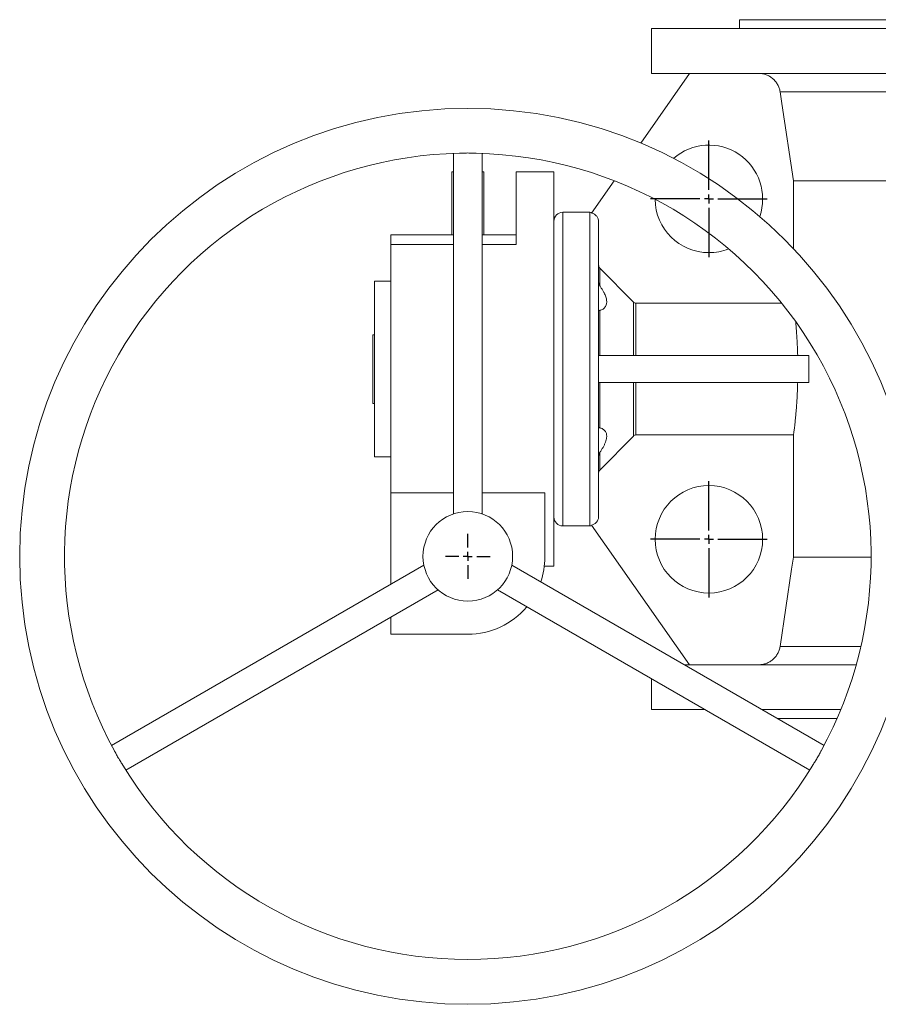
# Model space of a CAD drawing. Header units: millimetres. Extents: x -539 to 1356, y -378 to 1097.
# Tile 1 of 5: x -539 to -60, y -378 to 171. Entities that reach past the tile are written whole.
import ezdxf

# ---------------------------------------------------------------- set-up
doc = ezdxf.new("R2010")
doc.units = ezdxf.units.MM
doc.layers.add('FORMAT', color=7, linetype='Continuous')

# ---------------------------------------------------------------- blocks, each defined once
blk = doc.blocks.new('SW_CENTERMARKSYMBOL_2')
at = {"layer": 'FORMAT', "color": 0}
for p, q in [((0, 5), (0, 12.5)), ((-5, 0), (-12.5, 0)), ((0, 0), (-2.5, 0)), ((0, 0), (0, 2.5)), ((0, 0), (0, -2.5)), ((0, 0), (2.5, 0)), ((5, 0), (12.5, 0)), ((0, -5), (0, -12.5))]:
    blk.add_line(p, q, dxfattribs=at)
blk = doc.blocks.new('SW_CENTERMARKSYMBOL_6')
at = {"layer": 'FORMAT', "color": 0}
for p, q in [((0, 5), (0, 32.5)), ((-5, 0), (-32.5, 0)), ((0, 0), (-2.5, 0)), ((0, 0), (0, 2.5)), ((0, 0), (0, -2.5)), ((0, 0), (2.5, 0)), ((5, 0), (32.5, 0)), ((0, -5), (0, -32.5))]:
    blk.add_line(p, q, dxfattribs=at)
blk = doc.blocks.new('SW_CENTERMARKSYMBOL_7')
at = {"layer": 'FORMAT', "color": 0}
for p, q in [((0, 5), (0, 32.5)), ((-5, 0), (-32.5, 0)), ((0, 0), (-2.5, 0)), ((0, 0), (0, 2.5)), ((0, 0), (0, -2.5)), ((0, 0), (2.5, 0)), ((5, 0), (32.5, 0)), ((0, -5), (0, -32.5))]:
    blk.add_line(p, q, dxfattribs=at)

msp = doc.modelspace()

# ---------------------------------------------------------------- linework, layer by layer
at = {"color": 7, "linetype": 'Continuous', "lineweight": 15}
for p, q in [((-137.11, 171.25), (-137.11, 166.25)), ((-137.11, 171.25), (544.89, 171.25)), ((-186.11, 166.25), (-186.11, 141.25)), ((8.78, 166.25), (-186.11, 166.25)), ((-164.95, 141.25), (-192.16, 102.39)), ((8.78, 141.25), (-186.11, 141.25)), ((-296.61, 96.6), (-296.61, -104.56)), ((-280.61, -104.57), (-280.61, 96.6)), ((-297.61, 86.25), (-296.61, 86.25)), ((-297.61, 86.25), (-297.61, 51.25)), ((-280.61, 86.25), (-279.61, 86.25)), ((-279.61, 86.25), (-279.61, 51.25)), ((-240.61, 86.25), (-261.61, 86.25)), ((-261.61, 45.72), (-261.61, 86.25)), ((-240.61, -133.75), (-240.61, 86.25)), ((-206.87, 81.37), (-219.52, 63.3)), ((514.71, 81.25), (-106.94, 81.25)), ((-106.94, 43.48), (-106.94, 81.25)), ((-220.61, 63.75), (-235.61, 63.75)), ((-215.61, -105.91), (-215.61, 58.4)), ((-331.61, 51.25), (-296.61, 51.25)), ((-331.61, 45.72), (-331.61, 51.25)), ((-280.61, 51.25), (-261.61, 51.25)), ((-331.61, -92.75), (-331.61, 45.72)), ((-215.03, 32.66), (-196.2, 13.59)), ((-331.61, 25.25), (-340.61, 25.25)), ((-340.61, -72.75), (-340.61, 25.25)), ((-194.79, 12.99), (-113.47, 12.99)), ((-341.61, -4.64), (-340.61, -4.64)), ((-341.61, -42.87), (-341.61, -4.64)), ((-98.43, -16.25), (-215.61, -16.25)), ((-98.43, -16.25), (-98.43, -31.25)), ((-98.43, -31.25), (-215.61, -31.25)), ((-341.61, -42.87), (-340.61, -42.87)), ((-196.2, -61.09), (-215.03, -80.17)), ((-106.94, -60.5), (-194.79, -60.5)), ((-106.94, -128.75), (-106.94, -60.5)), ((-340.61, -72.75), (-331.61, -72.75)), ((-331.61, -92.75), (-296.61, -92.75)), ((-331.61, -143.84), (-331.61, -92.75)), ((-280.61, -92.75), (-245.61, -92.75)), ((-245.61, -128.75), (-245.61, -92.75)), ((-235.61, -111.25), (-220.61, -111.25)), ((-219.52, -110.81), (-164.95, -188.75)), ((-63.62, -128.75), (-106.94, -128.75)), ((-313.13, -133.17), (-487.35, -233.75)), ((-89.88, -233.75), (-264.1, -133.17)), ((-245.9, -133.75), (-240.61, -133.75)), ((-479.35, -247.61), (-305.13, -147.03)), ((-272.1, -147.02), (-97.88, -247.61)), ((-331.61, -171.75), (-331.61, -162.32)), ((-331.61, -171.75), (-288.61, -171.75)), ((-71.9, -188.75), (-167.83, -188.75)), ((-186.11, -196.67), (-186.11, -213.75)), ((-156.52, -213.75), (-186.11, -213.75)), ((-80.49, -213.75), (-124.52, -213.75)), ((-115.86, -218.75), (-82.62, -218.75))]:
    msp.add_line(p, q, dxfattribs=at)
at = {"color": 8, "linetype": 'Continuous', "lineweight": 0}
for p, q in [((522.18, 131.03), (-114.41, 131.03)), ((-235.61, -111.25), (-235.61, 63.75)), ((-220.61, -111.25), (-220.61, 63.75)), ((-296.61, 45.72), (-331.61, 45.72)), ((-261.61, 45.72), (-280.61, 45.72)), ((-215.03, 22.79), (-215.03, 32.66)), ((-196.2, -16.25), (-196.2, 13.59)), ((-194.79, -16.25), (-194.79, 12.99)), ((-215.03, -16.25), (-215.03, 9)), ((-215.03, -56.51), (-215.03, -31.25)), ((-196.2, -61.09), (-196.2, -31.25)), ((-194.79, -60.5), (-194.79, -31.25)), ((-215.03, -80.17), (-215.03, -70.3)), ((-69.3, -178.53), (-114.41, -178.53))]:
    msp.add_line(p, q, dxfattribs=at)
at = {"color": 7, "linetype": 'Continuous', "lineweight": 15, "flags": 128}
for points in [[(-114.41, 131.03), (-113.41, 124.41), (-106.94, 81.25)], [(-106.94, -128.75), (-107.93, -135.4), (-114.41, -178.53)]]:
    msp.add_lwpolyline(points, dxfattribs=at)
at = {"color": 7, "linetype": 'Continuous', "lineweight": 15}
for centre, radius in [((-288.61, -128.25), 250), ((-154.11, -118.75), 30), ((-288.61, -128.25), 25)]:
    msp.add_circle(centre, radius, dxfattribs=at)
for centre, radius, start, end in [((-154.11, 71.25), 30, 340.9023, 131.1231), ((-288.61, -128.25), 225, 91.181, 208.8192), ((-288.61, -128.25), 225, 331.18, 88.8133), ((-154.11, 71.25), 30, 180.4584, 270), ((-235.61, 58.75), 5, 90, 180), ((-220.61, 58.75), 5, 75.1255, 90), ((-154.11, 71.25), 30, 270, 291.5671), ((-235.61, -106.25), 5, 180, 270), ((-220.61, -106.25), 5, 270, 284.8701), ((-288.61, -128.75), 43, 341.31, 0), ((-288.61, -128.75), 43, 270, 319.8645), ((-288.61, -128.25), 225, 211.1809, 328.8154)]:
    msp.add_arc(centre, radius, start, end, dxfattribs=at)
for points, knots in [([(-126.28, 141.25), (-125.92, 141.25), (-125.57, 141.23), (-124.85, 141.17), (-124.5, 141.12), (-123.8, 140.99), (-123.45, 140.91), (-122.76, 140.72), (-122.42, 140.61), (-121.43, 140.24), (-120.79, 139.94), (-119.87, 139.4), (-119.57, 139.2), (-118.99, 138.78), (-118.71, 138.56), (-117.9, 137.87), (-117.41, 137.36), (-116.73, 136.53), (-116.52, 136.24), (-116.12, 135.65), (-115.94, 135.35), (-115.43, 134.42), (-115.14, 133.77), (-114.68, 132.42), (-114.51, 131.73), (-114.41, 131.03)], [0, 0, 0, 0, 0.0625, 0.0625, 0.125, 0.125, 0.1875, 0.1875, 0.25, 0.25, 0.375, 0.375, 0.4375, 0.4375, 0.5, 0.5, 0.625, 0.625, 0.6875, 0.6875, 0.75, 0.75, 0.875, 0.875, 1, 1, 1, 1]), ([(-293.25, 96.7), (-293.01, 96.71), (-292.41, 96.72), (-291.3, 96.79), (-289.96, 96.84), (-288.63, 96.86), (-287.35, 96.84), (-286.17, 96.8), (-285.06, 96.74), (-284.32, 96.7), (-283.99, 96.7), (-283.95, 96.7)], [0, 0, 0, 0, 0.089852, 0.228309, 0.363856, 0.50447, 0.623913, 0.746925, 0.86569, 0.98719, 1, 1, 1, 1]), ([(-219.52, 63.3), (-219.25, 63.24), (-218.98, 63.16), (-218.45, 62.94), (-218.2, 62.81), (-217.48, 62.36), (-217.06, 61.98), (-216.35, 61.09), (-216.08, 60.6), (-215.71, 59.53), (-215.61, 58.97), (-215.61, 58.4)], [0, 0, 0, 0, 0.125, 0.125, 0.25, 0.25, 0.5, 0.5, 0.75, 0.75, 1, 1, 1, 1]), ([(-215.61, 34.09), (-215.61, 34.07), (-215.61, 33.91), (-215.56, 33.52), (-215.36, 33.04), (-215.12, 32.77), (-215.03, 32.66)], [0, 0, 0, 0, 0.036319, 0.309897, 0.740503, 1, 1, 1, 1]), ([(-215.61, 24.66), (-215.61, 24.52), (-215.6, 24.22), (-215.5, 23.74), (-215.32, 23.25), (-215.13, 22.94), (-215.03, 22.79)], [0, 0, 0, 0, 0.204346, 0.461024, 0.724024, 1, 1, 1, 1]), ([(-215.03, 22.79), (-214.72, 22.35), (-214.1, 21.46), (-213.26, 20.11), (-212.57, 18.83), (-212.02, 17.64), (-211.6, 16.54), (-211.3, 15.47), (-211.13, 14.44), (-211.1, 13.46), (-211.21, 12.48), (-211.53, 11.54), (-212.07, 10.7), (-212.76, 10.03), (-213.56, 9.52), (-214.34, 9.19), (-214.84, 9.05), (-215.03, 9)], [0, 0, 0, 0, 0.072807, 0.145735, 0.218445, 0.277683, 0.337062, 0.396225, 0.455888, 0.515799, 0.575451, 0.653078, 0.730767, 0.805968, 0.88146, 0.956797, 1, 1, 1, 1]), ([(-196.2, 13.59), (-196.02, 13.4), (-195.79, 13.25), (-195.31, 13.04), (-195.05, 12.99), (-194.79, 12.99)], [0, 0, 0, 0, 0.5, 0.5, 1, 1, 1, 1]), ([(-215.03, 9), (-215.17, 8.96), (-215.4, 8.9), (-215.56, 8.83), (-215.61, 8.8), (-215.61, 8.78), (-215.61, 8.78)], [0, 0, 0, 0, 0.414375, 0.66444, 0.920339, 1, 1, 1, 1]), ([(-105.71, 2.77), (-105.69, 2.57), (-105.6, 1.65), (-105.44, -0.18), (-105.24, -2.71), (-105.05, -5.41), (-104.88, -8.24), (-104.74, -11.19), (-104.63, -13.87), (-104.58, -15.58), (-104.56, -16.25)], [0, 0, 0, 0, 0.039026, 0.183351, 0.327165, 0.471479, 0.616314, 0.761146, 0.905455, 1, 1, 1, 1]), ([(-104.56, -31.25), (-104.59, -32.12), (-104.64, -33.86), (-104.74, -36.4), (-104.87, -39.03), (-105.03, -41.7), (-105.21, -44.4), (-105.41, -46.95), (-105.62, -49.34), (-105.83, -51.56), (-106.05, -53.58), (-106.25, -55.4), (-106.43, -56.9), (-106.59, -58.12), (-106.73, -59.1), (-106.84, -59.91), (-106.91, -60.3), (-106.94, -60.5)], [0, 0, 0, 0, 0.06084, 0.121758, 0.182599, 0.254151, 0.325955, 0.39776, 0.469314, 0.541412, 0.613767, 0.686121, 0.758218, 0.818588, 0.87911, 0.939631, 1, 1, 1, 1]), ([(-215.61, -56.29), (-215.61, -56.3), (-215.6, -56.32), (-215.5, -56.37), (-215.32, -56.43), (-215.13, -56.48), (-215.03, -56.51)], [0, 0, 0, 0, 0.205461, 0.46222, 0.725305, 1, 1, 1, 1]), ([(-215.03, -56.51), (-214.72, -56.6), (-214.1, -56.78), (-213.26, -57.19), (-212.57, -57.7), (-212.02, -58.29), (-211.6, -58.94), (-211.3, -59.69), (-211.13, -60.54), (-211.1, -61.47), (-211.21, -62.58), (-211.53, -63.86), (-212.07, -65.28), (-212.76, -66.71), (-213.56, -68.12), (-214.34, -69.32), (-214.84, -70.03), (-215.03, -70.3)], [0, 0, 0, 0, 0.072807, 0.145735, 0.218445, 0.277683, 0.337062, 0.396225, 0.455888, 0.515799, 0.575451, 0.653078, 0.730767, 0.805968, 0.88146, 0.956797, 1, 1, 1, 1]), ([(-194.79, -60.5), (-195.05, -60.5), (-195.31, -60.55), (-195.8, -60.76), (-196.02, -60.91), (-196.2, -61.09)], [0, 0, 0, 0, 0.5, 0.5, 1, 1, 1, 1]), ([(-215.03, -70.3), (-215.17, -70.53), (-215.4, -70.91), (-215.56, -71.51), (-215.61, -71.89), (-215.61, -72.11), (-215.61, -72.17)], [0, 0, 0, 0, 0.415157, 0.665324, 0.921337, 1, 1, 1, 1]), ([(-215.03, -80.17), (-215.12, -80.27), (-215.36, -80.55), (-215.57, -81.04), (-215.6, -81.43), (-215.61, -81.6)], [0, 0, 0, 0, 0.258232, 0.68729, 1, 1, 1, 1]), ([(-215.61, -105.91), (-215.61, -106.2), (-215.64, -106.48), (-215.73, -107.03), (-215.8, -107.3), (-215.99, -107.84), (-216.1, -108.1), (-216.38, -108.59), (-216.53, -108.83), (-216.89, -109.27), (-217.08, -109.47), (-217.5, -109.85), (-217.73, -110.02), (-218.21, -110.32), (-218.46, -110.45), (-218.98, -110.66), (-219.25, -110.75), (-219.52, -110.81)], [0, 0, 0, 0, 0.125, 0.125, 0.25, 0.25, 0.375, 0.375, 0.5, 0.5, 0.625, 0.625, 0.75, 0.75, 0.875, 0.875, 1, 1, 1, 1]), ([(-114.41, -178.53), (-114.51, -179.24), (-114.68, -179.93), (-115.02, -180.93), (-115.15, -181.26), (-115.44, -181.92), (-115.6, -182.24), (-116.11, -183.18), (-116.51, -183.76), (-117.18, -184.59), (-117.42, -184.85), (-117.91, -185.37), (-118.18, -185.61), (-118.98, -186.31), (-119.56, -186.72), (-120.78, -187.44), (-121.43, -187.75), (-122.44, -188.13), (-122.78, -188.24), (-123.47, -188.42), (-123.82, -188.5), (-124.87, -188.69), (-125.57, -188.75), (-126.28, -188.75)], [0, 0, 0, 0, 0.125, 0.125, 0.1875, 0.1875, 0.25, 0.25, 0.375, 0.375, 0.4375, 0.4375, 0.5, 0.5, 0.625, 0.625, 0.75, 0.75, 0.8125, 0.8125, 0.875, 0.875, 1, 1, 1, 1]), ([(-481.12, -244.75), (-481.17, -244.65), (-481.41, -244.24), (-481.93, -243.45), (-482.64, -242.35), (-483.34, -241.2), (-483.99, -240.07), (-484.56, -239), (-485.08, -237.99), (-485.47, -237.23), (-485.69, -236.84), (-485.75, -236.72)], [0, 0, 0, 0, 0.045597, 0.181829, 0.319305, 0.461814, 0.583773, 0.70961, 0.827115, 0.947371, 1, 1, 1, 1]), ([(-91.48, -236.72), (-91.58, -236.9), (-91.86, -237.41), (-92.34, -238.37), (-92.95, -239.55), (-93.6, -240.71), (-94.26, -241.82), (-94.89, -242.82), (-95.49, -243.76), (-95.92, -244.4), (-96.1, -244.71), (-96.12, -244.76)], [0, 0, 0, 0, 0.079614, 0.217666, 0.353774, 0.494954, 0.614979, 0.73864, 0.857137, 0.97837, 1, 1, 1, 1])]:
    msp.add_open_spline(points, degree=3, knots=knots, dxfattribs=at)

# ---------------------------------------------------------------- block references
at = {"layer": 'FORMAT', "color": 7}
for name, p in [('SW_CENTERMARKSYMBOL_7', (-154.11, 71.25)), ('SW_CENTERMARKSYMBOL_6', (-154.11, -118.75)), ('SW_CENTERMARKSYMBOL_2', (-288.61, -128.25))]:
    msp.add_blockref(name, p, dxfattribs=at)

doc.saveas('drawing.dxf')
